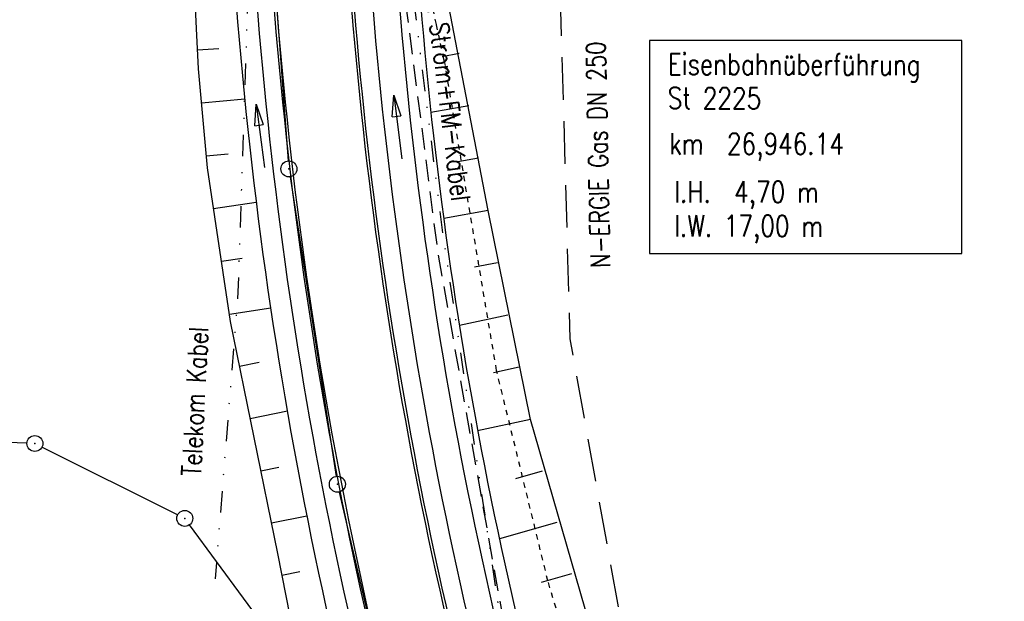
# Model space of a CAD drawing. Extents: x 0 to 1135, y 0 to 594.
# Tile 60 of 153: x 606 to 698, y 202 to 257. Entities that reach past the tile are written whole.
import ezdxf

# ---------------------------------------------------------------- set-up
doc = ezdxf.new("R2010")
doc.units = 0
doc.header["$LTSCALE"] = 2
doc.header["$MEASUREMENT"] = 0
for name, pattern in [('ACAD_ISO10W100W', [0.5, 0.25, -0.25]), ('AUSGEZOGEN', [0]), ('GESTRICH-X2', [1.5, 1, -0.5]), ('GESTRICHELTX4', [3, 2, -1]), ('GETRENNTX3', [3.25, 1, -0.75, 0, -0.75, 0, -0.75])]:
    doc.linetypes.add(name, pattern=pattern)
doc.layers.get('0').update_dxf_attribs({"color": 8, "linetype": 'AUSGEZOGEN'})
for name, color, linetype in [('BAB-Kabel', 15, 'CONTINUOUS'), ('BOESCHG', 8, 'AUSGEZOGEN'), ('GASLTG', 8, 'GESTRICHELTX4'), ('GRENZL-BAB', 7, 'AUSGEZOGEN'), ('GRENZP-BAB', 7, 'AUSGEZOGEN'), ('Ingenieurbauwerke', 15, 'CONTINUOUS'), ('Strassen', 15, 'CONTINUOUS'), ('STROMLTG', 8, 'AUSGEZOGEN'), ('Telekom', 8, 'GETRENNTX3')]:
    doc.layers.add(name, color=color, linetype=linetype)
doc.styles.add('ROMANS', font='romans.shx', dxfattribs={"width": 0.8})

# ---------------------------------------------------------------- blocks, each defined once
blk = doc.blocks.new('GST')
at = {"color": 0}
blk.add_circle((0, 0), 0.75, dxfattribs=at)
blk.add_point((0, 0), dxfattribs=at)

msp = doc.modelspace()

# ---------------------------------------------------------------- linework, layer by layer
at = {"layer": 'BAB-Kabel', "linetype": 'ACAD_ISO10W100W'}
for points in [[(645.708, 253.236), (645.33, 254.992), (645.009, 256.485), (644.737, 257.747), (644.507, 258.812), (644.31, 259.715), (644.138, 260.489), (643.983, 261.167), (643.836, 261.785), (643.691, 262.37), (643.546, 262.931), (643.402, 263.47), (643.26, 263.993), (643.118, 264.501), (642.977, 264.999), (642.837, 265.488), (642.765, 265.741)], [(645.708, 253.236), (645.33, 254.992), (645.009, 256.485), (644.737, 257.747), (644.507, 258.812), (644.31, 259.715), (644.138, 260.489), (643.983, 261.167), (643.836, 261.785), (643.691, 262.37), (643.546, 262.931), (643.402, 263.47), (643.26, 263.993), (643.118, 264.501), (642.977, 264.999), (642.837, 265.488), (642.765, 265.741)], [(661.363, 185.068), (658.805, 193.079), (655.47, 204.268), (650.652, 224.022), (645.803, 252.871), (645.708, 253.236)], [(661.363, 185.068), (658.805, 193.079), (655.47, 204.268), (650.652, 224.022), (645.803, 252.871), (645.708, 253.236)]]:
    msp.add_lwpolyline(points, dxfattribs=at)
at = {"layer": 'BOESCHG'}
msp.add_lwpolyline([(572.212, 351.814, 0.000002), (566.958, 351.798, 0.000356), (566.746, 351.798, 0.000312), (551.073, 351.72, -0.000252), (531.623, 351.621, -0.000033), (528.26, 351.605, -0.000054), (526.188, 351.596, -0.000954), (524.59, 351.593, -0.000172), (515.717, 351.592, -0.001167)], format="xyb", dxfattribs=at)
msp.add_lwpolyline([(572.212, 351.814, 0.000002), (566.958, 351.798, 0.000356), (566.746, 351.798, 0.000312), (551.073, 351.72, -0.000252), (531.623, 351.621, -0.000033), (528.26, 351.605, -0.000054), (526.188, 351.596, -0.000954), (524.59, 351.593, -0.000172), (515.717, 351.592, -0.001167)], format="xyb", dxfattribs=at)
at = {"layer": 'GASLTG', "flags": 128}
msp.add_lwpolyline([(663.633, 533.018), (670.363, 510.009), (673.851, 492.224), (672.519, 491.01), (644.951, 472.086), (640.122, 465.64), (640.094, 440.952), (639.283, 399.317), (637.859, 369.573), (643.924, 368.629), (655.256, 366.151), (655.381, 303.246), (657.529, 226.984), (665.731, 181.358), (678.119, 139.124)], dxfattribs=at)
msp.add_lwpolyline([(663.633, 533.018), (670.363, 510.009), (673.851, 492.224), (672.519, 491.01), (644.951, 472.086), (640.122, 465.64), (640.094, 440.952), (639.283, 399.317), (637.859, 369.573), (643.924, 368.629), (655.256, 366.151), (655.381, 303.246), (657.529, 226.984), (665.731, 181.358), (678.119, 139.124)], dxfattribs=at)
at = {"layer": 'GRENZL-BAB'}
for p, q in [((606.564, 217.186), (577.286, 218.321)), ((606.564, 217.186), (577.286, 218.321)), ((620.716, 210.466), (607.985, 216.822)), ((620.716, 210.466), (607.985, 216.822))]:
    msp.add_line(p, q, dxfattribs=at)
at = {"layer": 'GRENZL-BAB', "flags": 128}
for points in [[(629.74, 261.767), (631.101, 243.672)], [(629.74, 261.767), (631.101, 243.672)], [(631.272, 242.183), (635.594, 214.073)], [(631.272, 242.183), (635.594, 214.073)], [(635.878, 212.602), (642.16, 185.621)], [(635.878, 212.602), (642.16, 185.621)], [(631.97, 195.768), (621.832, 209.527)], [(631.97, 195.768), (621.832, 209.527)]]:
    msp.add_lwpolyline(points, dxfattribs=at)
at = {"layer": 'Ingenieurbauwerke'}
msp.add_lwpolyline([(665.009, 234.99), (694.32, 234.99), (694.32, 254.963), (665.009, 254.963)], close=True, dxfattribs=at)
msp.add_lwpolyline([(665.009, 234.99), (694.32, 234.99), (694.32, 254.963), (665.009, 254.963)], close=True, dxfattribs=at)
at = {"layer": 'Strassen', "linetype": 'Continuous'}
for p, q in [((649.854, 239.02), (644.867, 264.937)), ((649.854, 239.02), (644.867, 264.937)), ((622.589, 254.115), (624.575, 254.211)), ((622.589, 254.115), (624.575, 254.211)), ((647.127, 253.769), (645.56, 253.432)), ((647.127, 253.769), (645.56, 253.432)), ((640.86, 247.799), (640.996, 249.834)), ((640.86, 247.799), (640.996, 249.834)), ((640.996, 249.834), (641.776, 243.885)), ((640.996, 249.834), (641.653, 247.903)), ((640.996, 249.834), (641.776, 243.885)), ((640.996, 249.834), (641.653, 247.903)), ((622.962, 249.13), (627.013, 249.493)), ((622.962, 249.13), (627.013, 249.493)), ((627.96, 246.978), (628.097, 249.013)), ((627.96, 246.978), (628.097, 249.013)), ((628.097, 249.013), (628.877, 243.064)), ((628.097, 249.013), (628.754, 247.082)), ((628.097, 249.013), (628.877, 243.064)), ((628.097, 249.013), (628.754, 247.082)), ((648.06, 248.857), (644.489, 248.206)), ((648.06, 248.857), (644.489, 248.206)), ((640.86, 247.799), (641.653, 247.903)), ((640.86, 247.799), (641.653, 247.903)), ((627.96, 246.978), (628.754, 247.082)), ((627.96, 246.978), (628.754, 247.082)), ((623.409, 244.15), (625.474, 244.335)), ((623.409, 244.15), (625.474, 244.335)), ((648.957, 243.939), (647.007, 243.583)), ((648.957, 243.939), (647.007, 243.583)), ((624.086, 239.197), (628.098, 239.802)), ((624.086, 239.197), (628.098, 239.802)), ((649.854, 239.02), (645.689, 238.26)), ((649.854, 239.02), (645.689, 238.26)), ((653.823, 219.42), (649.854, 239.02)), ((653.823, 219.42), (649.854, 239.02)), ((624.83, 234.253), (626.787, 234.548)), ((624.83, 234.253), (626.787, 234.548)), ((650.751, 234.101), (648.568, 233.703)), ((650.751, 234.101), (648.568, 233.703)), ((625.575, 229.309), (629.451, 229.893)), ((625.575, 229.309), (629.451, 229.893)), ((651.716, 229.195), (647.166, 228.215)), ((651.716, 229.195), (647.166, 228.215)), ((626.535, 224.403), (628.361, 224.774)), ((626.535, 224.403), (628.361, 224.774)), ((652.77, 224.308), (650.38, 223.793)), ((652.77, 224.308), (650.38, 223.793)), ((627.532, 219.503), (631.014, 220.212)), ((627.532, 219.503), (631.014, 220.212)), ((653.823, 219.42), (648.877, 218.354)), ((653.823, 219.42), (648.877, 218.354)), ((662.149, 190.616), (653.823, 219.42)), ((662.149, 190.616), (653.823, 219.42)), ((628.529, 214.604), (630.215, 214.947)), ((628.529, 214.604), (630.215, 214.947)), ((654.94, 214.548), (652.417, 213.827)), ((654.94, 214.548), (652.417, 213.827)), ((629.525, 209.704), (632.848, 210.38)), ((629.525, 209.704), (632.848, 210.38)), ((656.313, 209.74), (650.914, 208.198)), ((656.313, 209.74), (650.914, 208.198)), ((630.51, 204.802), (632.185, 205.132)), ((630.51, 204.802), (632.185, 205.132)), ((657.687, 204.933), (654.841, 204.12)), ((657.687, 204.933), (654.841, 204.12))]:
    msp.add_line(p, q, dxfattribs=at)
for points in [[(627.455, 269.12), (627.66, 265.581, 0.065612), (647.786, 161.61)], [(627.455, 269.12), (627.66, 265.581, 0.065612), (647.786, 161.61)], [(629.023, 269.208), (629.228, 265.682, 0.065624), (649.285, 162.077)], [(629.023, 269.208), (629.228, 265.682, 0.065624), (649.285, 162.077)], [(629.28, 269.1), (629.477, 265.697, 0.065712), (649.567, 162.023)], [(629.28, 269.1), (629.477, 265.697, 0.065712), (649.567, 162.023)], [(636.292, 269.085), (636.465, 266.11, 0.065707), (656.206, 164.242)], [(636.292, 269.085), (636.465, 266.11, 0.065707), (656.206, 164.242)], [(636.692, 266.523), (636.715, 266.125, 0.06556), (656.37, 164.54)], [(636.692, 266.523), (636.715, 266.125, 0.06556), (656.37, 164.54)], [(638.445, 266.51), (638.462, 266.228, 0.065545), (658.023, 165.115)], [(638.445, 266.51), (638.462, 266.228, 0.065545), (658.023, 165.115)], [(640.935, 266.749, 0.065762), (660.384, 165.937)], [(640.935, 266.749, 0.065762), (660.384, 165.937)], [(643.062, 264.761, 0.064386), (662.273, 166.594, 0.004781), (664.871, 159.637), (665.49, 158.037), (666.111, 156.45), (666.74, 154.864), (667.376, 153.278), (668.018, 151.693), (668.667, 150.108), (669.321, 148.524), (669.982, 146.94), (670.648, 145.356), (671.319, 143.772), (671.995, 142.189), (672.677, 140.605), (673.362, 139.021), (674.052, 137.437), (674.746, 135.852)], [(643.062, 264.761, 0.064386), (662.273, 166.594, 0.004781), (664.871, 159.637), (665.49, 158.037), (666.111, 156.45), (666.74, 154.864), (667.376, 153.278), (668.018, 151.693), (668.667, 150.108), (669.321, 148.524), (669.982, 146.94), (670.648, 145.356), (671.319, 143.772), (671.995, 142.189), (672.677, 140.605), (673.362, 139.021), (674.052, 137.437), (674.746, 135.852)]]:
    msp.add_lwpolyline(points, format="xyb", dxfattribs=at)
msp.add_lwpolyline([(634.643, 138.345), (641.17, 146.869), (641.488, 147.92), (641.781, 149.395), (641.744, 151.508), (640.42, 155.984), (639.665, 158.223), (638.372, 162.594), (637.134, 167.542), (635.974, 173.203), (634.916, 179.711), (633.991, 187.139), (630.108, 206.843), (625.682, 228.595), (623.51, 243.02), (622.676, 252.324), (622.493, 256.09), (622.366, 258.763), (622.459, 260.604), (622.933, 266.856)], dxfattribs=at)
msp.add_lwpolyline([(634.643, 138.345), (641.17, 146.869), (641.488, 147.92), (641.781, 149.395), (641.744, 151.508), (640.42, 155.984), (639.665, 158.223), (638.372, 162.594), (637.134, 167.542), (635.974, 173.203), (634.916, 179.711), (633.991, 187.139), (630.108, 206.843), (625.682, 228.595), (623.51, 243.02), (622.676, 252.324), (622.493, 256.09), (622.366, 258.763), (622.459, 260.604), (622.933, 266.856)], dxfattribs=at)
msp.add_arc((1032.177, 289.95), 407.19, 183.25317, 198.46315, dxfattribs=at)
msp.add_arc((1032.177, 289.95), 407.19, 183.25317, 198.46315, dxfattribs=at)
at = {"layer": 'STROMLTG', "linetype": 'GESTRICH-X2', "flags": 128}
msp.add_lwpolyline([(681.814, 79.229), (675.859, 93.267), (665.734, 118.439), (660.467, 131.365), (672.993, 135.452), (664.307, 158.576), (657.151, 179.76), (655.183, 186.986), (651.163, 201.339), (645.176, 234.99), (641.656, 262.23), (639.116, 284.065), (636.951, 302.786), (634.064, 305.622), (634.094, 357.906), (636.686, 360.127), (637.871, 362.865), (639.647, 394.368), (640.091, 425.418), (640.087, 437.963), (640.827, 440.628), (640.457, 465.646), (645.048, 471.567), (664.007, 483.78), (675.929, 488.369), (675.81, 492.928), (674.551, 496.851), (663.443, 532.972), (663.137, 534.813), (662.966, 537.451), (658.405, 576.211), (656.468, 582.288)], dxfattribs=at)
msp.add_lwpolyline([(681.814, 79.229), (675.859, 93.267), (665.734, 118.439), (660.467, 131.365), (672.993, 135.452), (664.307, 158.576), (657.151, 179.76), (655.183, 186.986), (651.163, 201.339), (645.176, 234.99), (641.656, 262.23), (639.116, 284.065), (636.951, 302.786), (634.064, 305.622), (634.094, 357.906), (636.686, 360.127), (637.871, 362.865), (639.647, 394.368), (640.091, 425.418), (640.087, 437.963), (640.827, 440.628), (640.457, 465.646), (645.048, 471.567), (664.007, 483.78), (675.929, 488.369), (675.81, 492.928), (674.551, 496.851), (663.443, 532.972), (663.137, 534.813), (662.966, 537.451), (658.405, 576.211), (656.468, 582.288)], dxfattribs=at)
at = {"layer": 'Telekom', "flags": 128}
for points in [[(625.056, 487.269), (625.604, 453.979), (626.714, 416.134), (627.104, 391.629), (627.615, 350.057), (627.886, 309.154), (627.749, 272.701), (626.379, 231.386), (624.226, 204.45)], [(625.056, 487.269), (625.604, 453.979), (626.714, 416.134), (627.104, 391.629), (627.615, 350.057), (627.886, 309.154), (627.749, 272.701), (626.379, 231.386), (624.226, 204.45)], [(643.408, 144.26), (658.941, 159.763), (658.855, 168.259), (655.438, 178.826), (651.194, 199.593), (645.539, 237.438), (640.949, 274.557), (640.526, 287.364), (639.429, 299.735), (639.186, 309.549), (636.807, 311.764), (636.592, 341.877), (636.471, 352.975), (648.025, 369.874)], [(643.408, 144.26), (658.941, 159.763), (658.855, 168.259), (655.438, 178.826), (651.194, 199.593), (645.539, 237.438), (640.949, 274.557), (640.526, 287.364), (639.429, 299.735), (639.186, 309.549), (636.807, 311.764), (636.592, 341.877), (636.471, 352.975), (648.025, 369.874)]]:
    msp.add_lwpolyline(points, dxfattribs=at)

# ---------------------------------------------------------------- block references
at = {"layer": 'GRENZP-BAB'}
for p in [(631.158, 242.924), (631.158, 242.924), (607.314, 217.157), (607.314, 217.157), (635.708, 213.332), (635.708, 213.332), (621.387, 210.131), (621.387, 210.131)]:
    msp.add_blockref('GST', p, dxfattribs=at)

# ---------------------------------------------------------------- texts
at = {"layer": 'GASLTG', "style": 'ROMANS', "width": 0.8}
for s, rotation, p in [('N-ERGIE Strom+FM-Kabel', 277.03604, (643.216, 265.841)), ('N-ERGIE Strom+FM-Kabel', 277.03604, (643.216, 265.841)), ('N-ERGIE Gas DN 250', 91.22494, (661.307, 233.666)), ('N-ERGIE Gas DN 250', 91.22494, (661.307, 233.666))]:
    msp.add_text(s, height=1.8, rotation=rotation, dxfattribs=at).set_placement(p)
at = {"layer": 'Ingenieurbauwerke', "linetype": 'Continuous', "style": 'ROMANS', "width": 0.8}
for s, oblique, p in [('Eisenbahnüberführung', 360, (666.721, 251.762)), ('Eisenbahnüberführung', 360, (666.721, 251.762)), ('St 2225', 360, (666.715, 248.562)), ('St 2225', 360, (666.715, 248.562)), ('km  26,946.14', 0, (666.86, 244.294)), ('km  26,946.14', 0, (666.86, 244.294)), ('l.H.  4,70 m', 360, (667.322, 239.788)), ('l.H.  4,70 m', 360, (667.322, 239.788)), ('l.W. 17,00 m', 0, (667.315, 236.588)), ('l.W. 17,00 m', 0, (667.315, 236.588))]:
    msp.add_text(s, height=2, rotation=359.88866, dxfattribs=dict(at, oblique=oblique)).set_placement(p)
at = {"layer": 'Telekom', "style": 'ROMANS', "width": 0.8}
msp.add_text('Telekom Kabel', height=1.8, rotation=87.10062, dxfattribs=at).set_placement((622.892, 214.073))
msp.add_text('Telekom Kabel', height=1.8, rotation=87.10062, dxfattribs=at).set_placement((622.892, 214.073))

doc.saveas('drawing.dxf')
